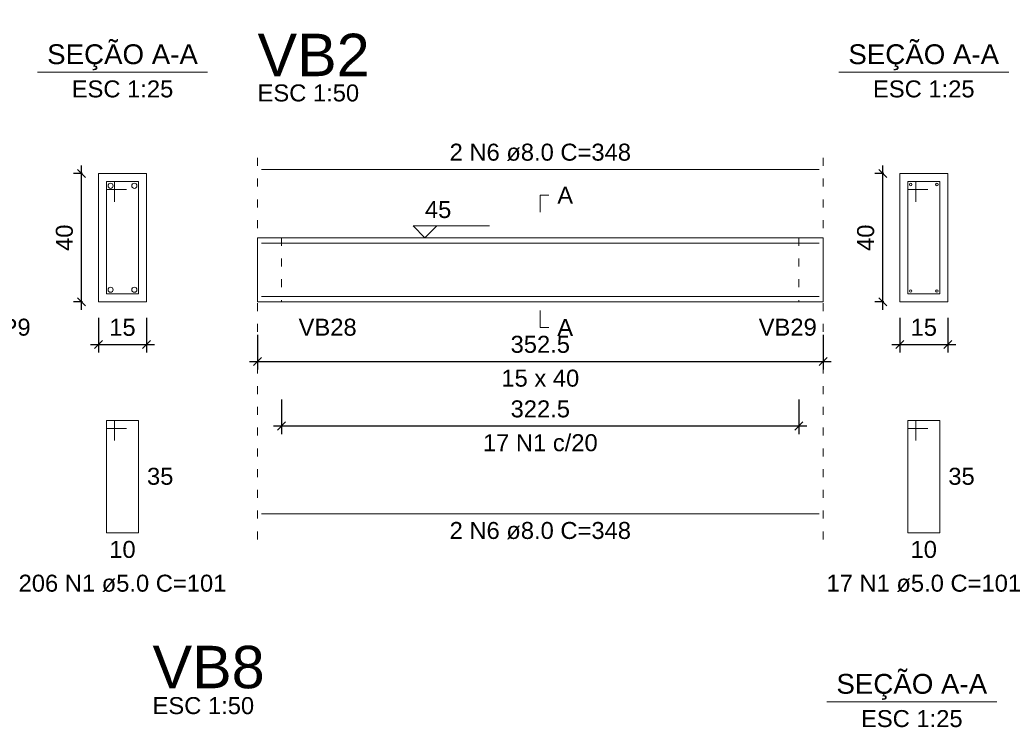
# Model space of a CAD drawing. Header units: millimetres. Extents: x 10906 to 25863, y 1966 to 4861.
# Tile 80 of 163: x 11323.76 to 11336.04, y 3055.72 to 3064.48. Entities that reach past the tile are written whole.
import ezdxf

# ---------------------------------------------------------------- set-up
doc = ezdxf.new("R2010")
doc.units = ezdxf.units.MM
doc.linetypes.add('DOT2', pattern=[3.175, 0, -3.175])
for name, color, linetype, lineweight in [('Descrição da armadura', 7, 'Continuous', 5), ('DT-Barras na forma', 40, 'Continuous', 5), ('DT-Barras no corte', 5, 'Continuous', 5), ('DT-Barras rebatidas', 40, 'Continuous', 5), ('DT-Cotas', 4, 'Continuous', 5), ('DT-Forma', 5, 'Continuous', 5), ('DT-Pontilhado', 7, 'DOT2', 5), ('DT-Textos', 7, 'Continuous', 5), ('DT-Título', 7, 'Continuous', 20), ('Textos armaduras', 7, 'Continuous', 5)]:
    doc.layers.add(name, color=color, linetype=linetype, lineweight=lineweight)
doc.styles.add('Arial', font='arial.ttf')
doc.styles.get("Standard").update_dxf_attribs({"font": 'arial.ttf'})
doc.dimstyles.new('UM_25.000000', dxfattribs={"dimtxt": 0.18, "dimasz": 0.1, "dimexe": 0.1, "dimexo": 0.2, "dimgap": 0, "dimtad": 1, "dimtih": 1, "dimtoh": 1, "dimdec": 1, "dimlfac": 25, "dimzin": 0, "dimdsep": 46, "dimtxsty": 'Standard', "dimcen": 0.09, "dimdle": 0.1, "dimclrd": 256, "dimclre": 256, "dimclrt": 7, "dimadec": 1, "dimazin": 2, "dimtfac": 1, "dimtdec": 1, "dimtofl": 0, "dimtmove": 0, "dimatfit": 3, "dimfxl": 1, "dimtolj": 1, "dimarcsym": 0})
doc.dimstyles.new('UM_50.000000', dxfattribs={"dimtxt": 0.18, "dimasz": 0.2, "dimexe": 0.2, "dimexo": 0.5, "dimgap": 0, "dimtad": 1, "dimtih": 1, "dimtoh": 1, "dimlfac": 50, "dimzin": 0, "dimdsep": 46, "dimtxsty": 'Standard', "dimcen": 0.09, "dimdle": 0.2, "dimclrd": 256, "dimclre": 256, "dimclrt": 7, "dimazin": 0, "dimtfac": 1, "dimtofl": 0, "dimtmove": 0, "dimatfit": 3, "dimfxl": 1, "dimtolj": 1, "dimtzin": 0, "dimarcsym": 0})

# ---------------------------------------------------------------- blocks, each defined once
blk = doc.blocks.new('_Oblique')
at = {"color": 0, "linetype": 'ByBlock', "lineweight": -2}
blk.add_line((-0.5, -0.5), (0.5, 0.5), dxfattribs=at)
blk = doc.blocks.new('*D94')
at = {"layer": 'Defpoints', "color": 0, "transparency": 16777216}
for p in [(11326.726, 3060.747), (11333.776, 3060.747), (11333.776, 3060.217)]:
    blk.add_point(p, dxfattribs=at)
at = {"layer": 'DT-Cotas', "lineweight": -2, "transparency": 16777216}
for p, q in [((11326.726, 3060.547), (11326.726, 3060.117)), ((11333.776, 3060.547), (11333.776, 3060.117)), ((11326.626, 3060.217), (11333.876, 3060.217))]:
    blk.add_line(p, q, dxfattribs=at)
at = {"layer": 'DT-Cotas', "lineweight": -2, "transparency": 16777216, "xscale": 0.1, "yscale": 0.1, "zscale": 0.1, "rotation": 180}
blk.add_blockref('_Oblique', (11326.726, 3060.217), dxfattribs=at)
at = {"layer": 'DT-Cotas', "lineweight": -2, "transparency": 16777216, "xscale": 0.1, "yscale": 0.1, "zscale": 0.1}
blk.add_blockref('_Oblique', (11333.776, 3060.217), dxfattribs=at)
at = {"layer": 'DT-Cotas', "color": 7, "transparency": 16777216, "insert": (11330.251, 3060.429), "char_height": 0.2118, "attachment_point": 5, "rotation": 0.0057, "style": 'Arial'}
blk.add_mtext('\\A1;352.5', dxfattribs=at)
blk = doc.blocks.new('*D95')
at = {"layer": 'Defpoints', "color": 0, "transparency": 16777216}
for p in [(11327.026, 3059.942), (11333.476, 3059.942), (11333.476, 3059.412)]:
    blk.add_point(p, dxfattribs=at)
at = {"layer": 'DT-Cotas', "lineweight": -2, "transparency": 16777216}
for p, q in [((11327.026, 3059.742), (11327.026, 3059.312)), ((11333.476, 3059.742), (11333.476, 3059.312)), ((11326.926, 3059.412), (11333.576, 3059.412))]:
    blk.add_line(p, q, dxfattribs=at)
at = {"layer": 'DT-Cotas', "lineweight": -2, "transparency": 16777216, "xscale": 0.1, "yscale": 0.1, "zscale": 0.1, "rotation": 180}
blk.add_blockref('_Oblique', (11327.026, 3059.412), dxfattribs=at)
at = {"layer": 'DT-Cotas', "lineweight": -2, "transparency": 16777216, "xscale": 0.1, "yscale": 0.1, "zscale": 0.1}
blk.add_blockref('_Oblique', (11333.476, 3059.412), dxfattribs=at)
at = {"layer": 'DT-Cotas', "color": 7, "transparency": 16777216, "insert": (11330.251, 3059.624), "char_height": 0.2118, "attachment_point": 5, "rotation": 0.0057, "style": 'Arial'}
blk.add_mtext('\\A1;322.5', dxfattribs=at)
blk = doc.blocks.new('*D101')
at = {"layer": 'Defpoints', "color": 0, "transparency": 16777216}
for p in [(11334.52, 3062.559), (11334.732, 3062.559), (11334.732, 3060.959)]:
    blk.add_point(p, dxfattribs=at)
at = {"layer": 'DT-Cotas', "lineweight": -2, "transparency": 16777216}
for p, q in [((11334.52, 3060.859), (11334.52, 3062.659)), ((11334.532, 3062.559), (11334.42, 3062.559)), ((11334.532, 3060.959), (11334.42, 3060.959))]:
    blk.add_line(p, q, dxfattribs=at)
at = {"layer": 'DT-Cotas', "lineweight": -2, "transparency": 16777216, "xscale": 0.1, "yscale": 0.1, "zscale": 0.1}
for p, rotation in [((11334.52, 3062.559), 90), ((11334.52, 3060.959), 270)]:
    blk.add_blockref('_Oblique', p, dxfattribs=dict(at, rotation=rotation))
at = {"layer": 'DT-Cotas', "color": 7, "transparency": 16777216, "insert": (11334.308, 3061.759), "char_height": 0.2118, "attachment_point": 5, "rotation": 90, "style": 'Arial'}
blk.add_mtext('\\A1;40', dxfattribs=at)
blk = doc.blocks.new('*D102')
at = {"layer": 'Defpoints', "color": 0, "transparency": 16777216}
for p in [(11334.732, 3060.959), (11335.332, 3060.959), (11335.332, 3060.429)]:
    blk.add_point(p, dxfattribs=at)
at = {"layer": 'DT-Cotas', "lineweight": -2, "transparency": 16777216}
for p, q in [((11334.732, 3060.759), (11334.732, 3060.329)), ((11335.332, 3060.759), (11335.332, 3060.329)), ((11334.632, 3060.429), (11335.432, 3060.429))]:
    blk.add_line(p, q, dxfattribs=at)
at = {"layer": 'DT-Cotas', "lineweight": -2, "transparency": 16777216, "xscale": 0.1, "yscale": 0.1, "zscale": 0.1, "rotation": 180}
blk.add_blockref('_Oblique', (11334.732, 3060.429), dxfattribs=at)
at = {"layer": 'DT-Cotas', "lineweight": -2, "transparency": 16777216, "xscale": 0.1, "yscale": 0.1, "zscale": 0.1}
blk.add_blockref('_Oblique', (11335.332, 3060.429), dxfattribs=at)
at = {"layer": 'DT-Cotas', "color": 7, "transparency": 16777216, "insert": (11335.032, 3060.641), "char_height": 0.2118, "attachment_point": 5, "rotation": 0.0057, "style": 'Arial'}
blk.add_mtext('\\A1;15', dxfattribs=at)
blk = doc.blocks.new('*D352')
at = {"layer": 'Defpoints', "color": 0, "transparency": 16777216}
for p in [(11324.531, 3062.559), (11324.742, 3062.559), (11324.742, 3060.959)]:
    blk.add_point(p, dxfattribs=at)
at = {"layer": 'DT-Cotas', "lineweight": -2, "transparency": 16777216}
for p, q in [((11324.531, 3060.859), (11324.531, 3062.659)), ((11324.542, 3062.559), (11324.431, 3062.559)), ((11324.542, 3060.959), (11324.431, 3060.959))]:
    blk.add_line(p, q, dxfattribs=at)
at = {"layer": 'DT-Cotas', "lineweight": -2, "transparency": 16777216, "xscale": 0.1, "yscale": 0.1, "zscale": 0.1}
for p, rotation in [((11324.531, 3062.559), 90), ((11324.531, 3060.959), 270)]:
    blk.add_blockref('_Oblique', p, dxfattribs=dict(at, rotation=rotation))
at = {"layer": 'DT-Cotas', "color": 7, "transparency": 16777216, "insert": (11324.319, 3061.759), "char_height": 0.2118, "attachment_point": 5, "rotation": 90, "style": 'Arial'}
blk.add_mtext('\\A1;40', dxfattribs=at)
blk = doc.blocks.new('*D353')
at = {"layer": 'Defpoints', "color": 0, "transparency": 16777216}
for p in [(11324.742, 3060.959), (11325.342, 3060.959), (11325.342, 3060.429)]:
    blk.add_point(p, dxfattribs=at)
at = {"layer": 'DT-Cotas', "lineweight": -2, "transparency": 16777216}
for p, q in [((11324.742, 3060.759), (11324.742, 3060.329)), ((11325.342, 3060.759), (11325.342, 3060.329)), ((11324.642, 3060.429), (11325.442, 3060.429))]:
    blk.add_line(p, q, dxfattribs=at)
at = {"layer": 'DT-Cotas', "lineweight": -2, "transparency": 16777216, "xscale": 0.1, "yscale": 0.1, "zscale": 0.1, "rotation": 180}
blk.add_blockref('_Oblique', (11324.742, 3060.429), dxfattribs=at)
at = {"layer": 'DT-Cotas', "lineweight": -2, "transparency": 16777216, "xscale": 0.1, "yscale": 0.1, "zscale": 0.1}
blk.add_blockref('_Oblique', (11325.342, 3060.429), dxfattribs=at)
at = {"layer": 'DT-Cotas', "color": 7, "transparency": 16777216, "insert": (11325.042, 3060.641), "char_height": 0.2118, "attachment_point": 5, "rotation": 0.0057, "style": 'Arial'}
blk.add_mtext('\\A1;15', dxfattribs=at)

msp = doc.modelspace()

# ---------------------------------------------------------------- linework, layer by layer
at = {"layer": 'DT-Barras na forma'}
for p, q in [((11324.94238, 3062.45862), (11324.84238, 3062.45862)), ((11324.84238, 3062.45862), (11324.84238, 3061.05862)), ((11325.24238, 3062.45862), (11324.84238, 3062.45862)), ((11324.84238, 3062.45862), (11324.84238, 3062.35862)), ((11324.84238, 3062.35862), (11325.09238, 3062.35862)), ((11324.94238, 3062.20862), (11324.94238, 3062.45862)), ((11325.24238, 3061.05862), (11325.24238, 3062.45862)), ((11334.93184, 3062.45862), (11334.83184, 3062.45862)), ((11334.83184, 3062.45862), (11334.83184, 3061.05862)), ((11335.23184, 3062.45862), (11334.83184, 3062.45862)), ((11334.83184, 3062.45862), (11334.83184, 3062.35862)), ((11334.83184, 3062.35862), (11335.08184, 3062.35862)), ((11334.93184, 3062.20862), (11334.93184, 3062.45862)), ((11335.23184, 3061.05862), (11335.23184, 3062.45862)), ((11324.84238, 3061.05862), (11325.24238, 3061.05862)), ((11334.83184, 3061.05862), (11335.23184, 3061.05862))]:
    msp.add_line(p, q, dxfattribs=at)
for points in [[(11326.77619, 3061.69062), (11333.72619, 3061.69062)], [(11326.77619, 3061.02662), (11333.72619, 3061.02662)]]:
    msp.add_lwpolyline(points, dxfattribs=at)
at = {"layer": 'DT-Barras no corte'}
for centre, radius in [((11324.89438, 3062.40662), 0.032), ((11325.19038, 3062.40662), 0.032), ((11334.86784, 3062.42262), 0.016), ((11335.19584, 3062.42262), 0.016), ((11324.89438, 3061.11062), 0.032), ((11325.19038, 3061.11062), 0.032), ((11334.86784, 3061.09462), 0.016), ((11335.19584, 3061.09462), 0.016)]:
    msp.add_circle(centre, radius, dxfattribs=at)
at = {"layer": 'DT-Barras rebatidas'}
for p, q in [((11326.77619, 3062.60842), (11333.72619, 3062.60842)), ((11324.94238, 3059.48192), (11324.84238, 3059.48192)), ((11324.84238, 3059.48192), (11324.84238, 3058.08192)), ((11325.24238, 3059.48192), (11324.84238, 3059.48192)), ((11324.84238, 3059.48192), (11324.84238, 3059.38192)), ((11324.94238, 3059.23192), (11324.94238, 3059.48192)), ((11325.24238, 3058.08192), (11325.24238, 3059.48192)), ((11334.93184, 3059.48192), (11334.83184, 3059.48192)), ((11334.83184, 3059.48192), (11334.83184, 3058.08192)), ((11335.23184, 3059.48192), (11334.83184, 3059.48192)), ((11334.83184, 3059.48192), (11334.83184, 3059.38192)), ((11334.93184, 3059.23192), (11334.93184, 3059.48192)), ((11335.23184, 3058.08192), (11335.23184, 3059.48192)), ((11324.84238, 3059.38192), (11325.09238, 3059.38192)), ((11334.83184, 3059.38192), (11335.08184, 3059.38192)), ((11326.77619, 3058.31558), (11333.72619, 3058.31558)), ((11324.84238, 3058.08192), (11325.24238, 3058.08192)), ((11334.83184, 3058.08192), (11335.23184, 3058.08192))]:
    msp.add_line(p, q, dxfattribs=at)
at = {"layer": 'DT-Forma'}
for p, q in [((11325.34238, 3062.55862), (11324.74238, 3062.55862)), ((11324.74238, 3062.55862), (11324.74238, 3062.55862)), ((11324.74238, 3062.55862), (11324.74238, 3060.95862)), ((11325.34238, 3060.95862), (11325.34238, 3062.55862)), ((11325.34238, 3062.55862), (11325.34238, 3062.55862)), ((11335.33184, 3062.55862), (11334.73184, 3062.55862)), ((11334.73184, 3062.55862), (11334.73184, 3062.55862)), ((11334.73184, 3062.55862), (11334.73184, 3060.95862)), ((11335.33184, 3060.95862), (11335.33184, 3062.55862)), ((11335.33184, 3062.55862), (11335.33184, 3062.55862)), ((11326.72619, 3061.75862), (11327.02619, 3061.75862)), ((11327.02619, 3061.75862), (11333.47619, 3061.75862)), ((11333.47619, 3061.75862), (11333.77619, 3061.75862)), ((11324.74238, 3060.95862), (11325.34238, 3060.95862)), ((11324.74238, 3060.95862), (11324.74238, 3060.95862)), ((11325.34238, 3060.95862), (11325.34238, 3060.95862)), ((11326.72619, 3060.95862), (11327.02619, 3060.95862)), ((11327.02619, 3060.95862), (11333.47619, 3060.95862)), ((11333.47619, 3060.95862), (11333.77619, 3060.95862)), ((11334.73184, 3060.95862), (11335.33184, 3060.95862)), ((11334.73184, 3060.95862), (11334.73184, 3060.95862)), ((11335.33184, 3060.95862), (11335.33184, 3060.95862))]:
    msp.add_line(p, q, dxfattribs=at)
at = {"layer": 'DT-Forma', "linetype": 'Continuous'}
for p, q in [((11326.72619, 3060.95862), (11326.72619, 3061.75862)), ((11333.77619, 3061.75862), (11333.77619, 3060.95862))]:
    msp.add_line(p, q, dxfattribs=at)
at = {"layer": 'DT-Pontilhado', "ltscale": 0.05}
for p, q in [((11326.72619, 3057.99788), (11326.72619, 3062.82022)), ((11333.77619, 3057.99788), (11333.77619, 3062.82022)), ((11327.02619, 3061.75862), (11327.02619, 3060.95862)), ((11333.47619, 3061.75862), (11333.47619, 3060.95862))]:
    msp.add_line(p, q, dxfattribs=at)
at = {"layer": 'DT-Textos'}
for p, q in [((11323.98338, 3063.82352), (11326.10138, 3063.82352)), ((11333.97284, 3063.82352), (11336.09084, 3063.82352)), ((11333.8237, 3055.97293), (11335.9417, 3055.97293))]:
    msp.add_line(p, q, dxfattribs=at)
for points in [[(11330.25119, 3062.07632), (11330.25119, 3062.28812), (11330.35709, 3062.28812)], [(11328.96119, 3061.90688), (11328.81293, 3061.75862), (11328.66467, 3061.90688), (11329.61777, 3061.90688)], [(11330.25119, 3060.85272), (11330.25119, 3060.64092), (11330.35709, 3060.64092)]]:
    msp.add_lwpolyline(points, dxfattribs=at)

# ---------------------------------------------------------------- texts
at = {"layer": 'Descrição da armadura', "linetype": 'Continuous', "char_height": 0.2118, "attachment_point": 8, "line_spacing_factor": 0.798, "style": 'Arial'}
for s, insert, width in [('2 N6 ø8.0 C=348', (11330.25119, 3062.71432), 4.5347476), ('17 N1 c/20', (11330.25119, 3059.09478), 2.8693417), ('2 N6 ø8.0 C=348', (11330.25119, 3057.99788), 4.5347476)]:
    msp.add_mtext(s, dxfattribs=dict(at, insert=insert, width=width))
at = {"layer": 'Descrição da armadura', "color": 7, "linetype": 'Continuous', "char_height": 0.2118, "attachment_point": 8, "line_spacing_factor": 0.798, "style": 'Arial'}
for s, insert, width in [('206 N1 ø5.0 C=101', (11325.04238, 3057.34062), 5.1946527), ('17 N1 ø5.0 C=101', (11335.03184, 3057.34062), 4.8647001)]:
    msp.add_mtext(s, dxfattribs=dict(at, insert=insert, width=width))
at = {"layer": 'DT-Textos', "line_spacing_factor": 0.798, "style": 'Arial'}
for s, insert, char_height, width, attachment_point in [('SEÇÃO A-A', (11325.04274, 3063.8475), 0.2471, 4.8395853, 8), ('SEÇÃO A-A', (11335.0314, 3063.84751), 0.2471, 4.8395853, 8), ('ESC 1:25', (11325.04238, 3063.50582), 0.2118, 1.901901, 8), ('ESC 1:50', (11326.72619, 3063.45562), 0.2118, 1.901901, 7), ('ESC 1:25', (11335.03184, 3063.50582), 0.2118, 1.901901, 8), ('A', (11330.46299, 3062.18222), 0.2118, 0.296372, 7), ('45', (11328.81293, 3062.00219), 0.2118, 0.4942426, 7), ('P9', (11323.53531, 3060.53502), 0.2118, 0.5434933, 7), ('VB28', (11327.23799, 3060.53502), 0.2118, 1.0869866, 7), ('A', (11330.46299, 3060.53502), 0.2118, 0.296372, 7), ('VB29', (11332.97414, 3060.53502), 0.2118, 1.0869866, 7), ('15 x 40', (11330.25119, 3059.89962), 0.2118, 1.45756, 8), ('SEÇÃO A-A', (11334.88256, 3055.99761), 0.2471, 4.8395853, 8), ('ESC 1:50', (11325.41726, 3055.81683), 0.2118, 1.901901, 7), ('ESC 1:25', (11334.8827, 3055.65523), 0.2118, 1.901901, 8)]:
    msp.add_mtext(s, dxfattribs=dict(at, insert=insert, char_height=char_height, width=width, attachment_point=attachment_point))
at = {"layer": 'DT-Título', "char_height": 0.5295, "width": 2.5195958, "attachment_point": 7, "line_spacing_factor": 0.798, "style": 'Arial'}
for s, insert in [('VB2', (11326.72619, 3063.77332)), ('VB8', (11325.41726, 3056.13453))]:
    msp.add_mtext(s, dxfattribs=dict(at, insert=insert))
at = {"layer": 'Textos armaduras', "color": 7, "linetype": 'Continuous', "char_height": 0.2118, "width": 0.6599051, "attachment_point": 7, "line_spacing_factor": 0.798, "style": 'Arial'}
for s, insert in [('35', (11325.34828, 3058.67602)), ('35', (11335.33774, 3058.67602)), ('10', (11324.8774, 3057.76422)), ('10', (11334.86686, 3057.76422))]:
    msp.add_mtext(s, dxfattribs=dict(at, insert=insert))

# ---------------------------------------------------------------- dimensions: what is measured, and where the dimension line sits
at = {"layer": 'DT-Cotas'}
for base, p1, p2, picture, middle in [((11324.53058, 3062.55862), (11324.74238, 3060.95862), (11324.74238, 3062.55862), '*D352', (11324.31878, 3061.75862)), ((11334.52004, 3062.55862), (11334.73184, 3060.95862), (11334.73184, 3062.55862), '*D101', (11334.30824, 3061.75862))]:
    dim = msp.add_linear_dim(base=base, p1=p1, p2=p2, angle=90, dimstyle='UM_25.000000', override={"dimtxt": 0.2118, "dimasz": 0.1, "dimexe": 0.1, "dimexo": 0.2, "dimtad": 1, "dimtih": 0, "dimtoh": 0, "dimdec": 1, "dimlfac": 25, "dimzin": 8, "dimtxsty": 'Arial', "dimblk": 'Oblique', "dimblk1": 'Oblique', "dimblk2": 'Oblique', "dimsah": 1, "dimdle": 0.1, "dimse1": 0, "dimse2": 0, "dimclrt": 7, "dimadec": 1, "dimazin": 3, "dimtmove": 2, "dimldrblk": 'Oblique'}, dxfattribs=at)
    dim.commit()
    dim.dimension.update_dxf_attribs({"geometry": picture, "text_midpoint": middle, "dimtype": 160, "text_rotation": 90})
for base, p1, p2, dimstyle, override, picture, middle in [((11325.34238, 3060.42912), (11324.74238, 3060.95862), (11325.34238, 3060.95862), 'UM_25.000000', {"dimtxt": 0.2118, "dimasz": 0.1, "dimexe": 0.1, "dimexo": 0.2, "dimtad": 1, "dimtih": 0, "dimtoh": 0, "dimdec": 1, "dimlfac": 25, "dimzin": 8, "dimtxsty": 'Arial', "dimblk": 'Oblique', "dimblk1": 'Oblique', "dimblk2": 'Oblique', "dimsah": 1, "dimdle": 0.1, "dimse1": 0, "dimse2": 0, "dimclrt": 7, "dimadec": 1, "dimazin": 3, "dimtmove": 2, "dimldrblk": 'Oblique'}, '*D353', (11325.04238, 3060.64092)), ((11335.33184, 3060.42912), (11334.73184, 3060.95862), (11335.33184, 3060.95862), 'UM_25.000000', {"dimtxt": 0.2118, "dimasz": 0.1, "dimexe": 0.1, "dimexo": 0.2, "dimtad": 1, "dimtih": 0, "dimtoh": 0, "dimdec": 1, "dimlfac": 25, "dimzin": 8, "dimtxsty": 'Arial', "dimblk": 'Oblique', "dimblk1": 'Oblique', "dimblk2": 'Oblique', "dimsah": 1, "dimdle": 0.1, "dimse1": 0, "dimse2": 0, "dimclrt": 7, "dimadec": 1, "dimazin": 3, "dimtmove": 2, "dimldrblk": 'Oblique'}, '*D102', (11335.03184, 3060.64092)), ((11333.77619, 3060.21732), (11326.72619, 3060.74682), (11333.77619, 3060.74682), 'UM_50.000000', {"dimtxt": 0.2118, "dimasz": 0.1, "dimexe": 0.1, "dimexo": 0.2, "dimtad": 1, "dimtih": 0, "dimtoh": 0, "dimdec": 1, "dimlfac": 50, "dimzin": 8, "dimtxsty": 'Arial', "dimblk": 'Oblique', "dimblk1": 'Oblique', "dimblk2": 'Oblique', "dimsah": 1, "dimdle": 0.1, "dimse1": 0, "dimse2": 0, "dimclrt": 7, "dimadec": 1, "dimazin": 3, "dimtmove": 2, "dimldrblk": 'Oblique'}, '*D94', (11330.25119, 3060.42912)), ((11333.47619, 3059.41248), (11327.02619, 3059.94198), (11333.47619, 3059.94198), 'UM_50.000000', {"dimtxt": 0.2118, "dimasz": 0.1, "dimexe": 0.1, "dimexo": 0.2, "dimtad": 1, "dimtih": 0, "dimtoh": 0, "dimdec": 1, "dimlfac": 50, "dimzin": 8, "dimtxsty": 'Arial', "dimblk": 'Oblique', "dimblk1": 'Oblique', "dimblk2": 'Oblique', "dimsah": 1, "dimdle": 0.1, "dimse1": 0, "dimse2": 0, "dimclrt": 7, "dimadec": 1, "dimazin": 3, "dimtmove": 2, "dimldrblk": 'Oblique'}, '*D95', (11330.25119, 3059.62428))]:
    dim = msp.add_linear_dim(base=base, p1=p1, p2=p2, dimstyle=dimstyle, override=override, dxfattribs=at)
    dim.commit()
    dim.dimension.update_dxf_attribs({"geometry": picture, "text_midpoint": middle, "dimtype": 160, "text_rotation": 0.00573})

doc.saveas('drawing.dxf')
